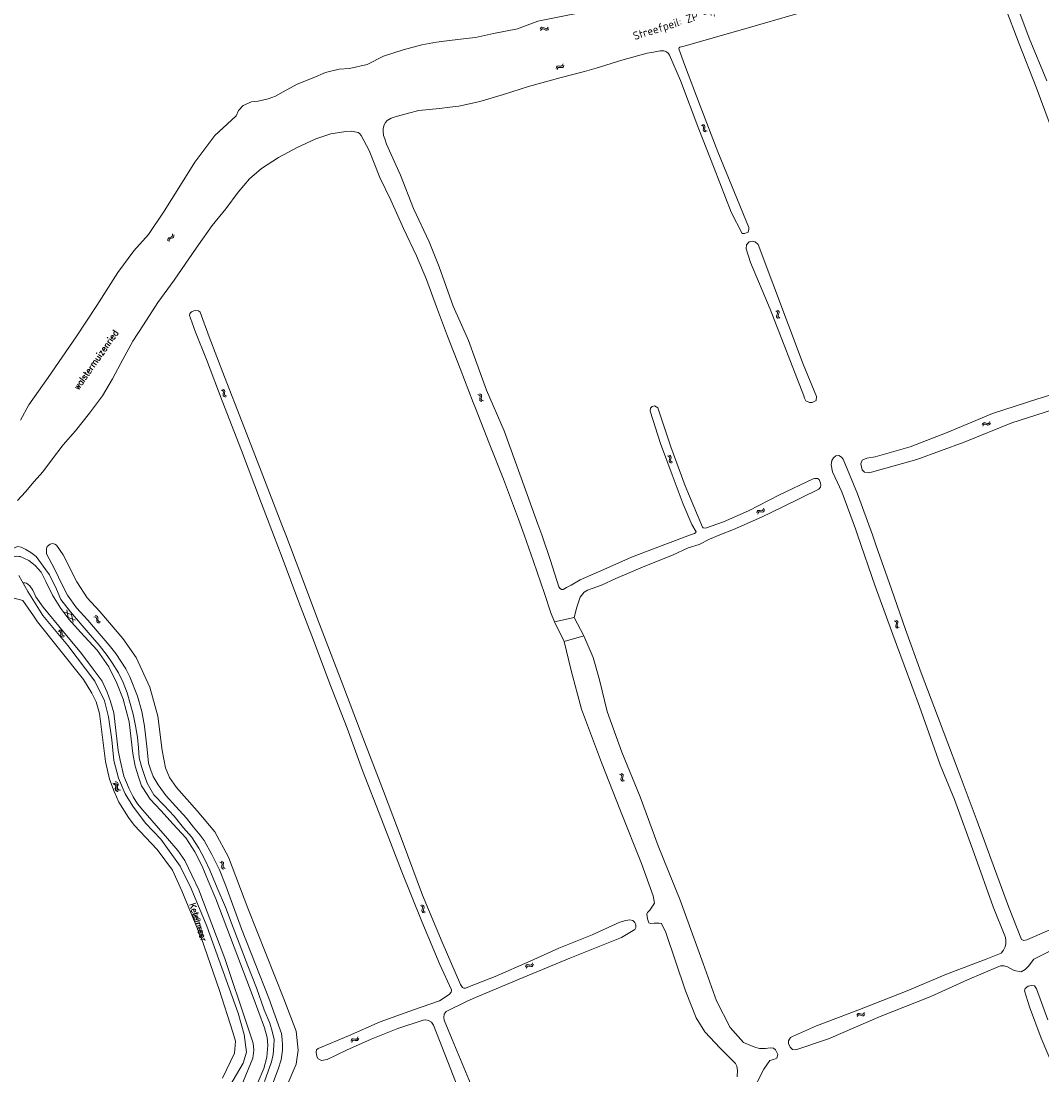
# Model space of a CAD drawing. Header units: metres. Extents: x 189705 to 199106, y 581686 to 588448.
# Tile 37 of 256: x 192861 to 193174, y 582834 to 583158. Entities that reach past the tile are written whole.
import ezdxf

# ---------------------------------------------------------------- set-up
doc = ezdxf.new("R2010")
doc.units = ezdxf.units.M
doc.layers.add('B-WA-OG-GBKN-G', color=7, linetype='Continuous', lineweight=18)
doc.layers.add('X-XX-AL-T25', color=7, linetype='Continuous', lineweight=25)
doc.styles.add('NLCS-ISO-M2000-T25', font='NLCS-ISO.ttf', dxfattribs={"height": 5})
doc.styles.add('Style-STANDARD', font='STANDARD.shx')
doc.styles.add('Style-WORKING', font='WORKING.shx')

msp = doc.modelspace()

# ---------------------------------------------------------------- linework, layer by layer
at = {"layer": 'B-WA-OG-GBKN-G'}
for p, q in [((193019.828, 583155.283), (193020.072, 583155.608)), ((193020.072, 583155.608), (193020.35, 583155.781)), ((193020.18, 583155.121), (193020.46, 583155.293)), ((193020.35, 583155.781), (193020.687, 583155.743)), ((193020.46, 583155.293), (193020.784, 583155.257)), ((193020.687, 583155.743), (193021.046, 583155.553)), ((193021.046, 583155.553), (193021.408, 583155.362)), ((193021.408, 583155.362), (193021.734, 583155.323)), ((193021.734, 583155.323), (193022.022, 583155.497)), ((193022.022, 583155.497), (193022.268, 583155.823)), ((193022.127, 583155.012), (193022.374, 583155.338)), ((193019.933, 583154.797), (193020.18, 583155.121)), ((193020.784, 583155.257), (193021.154, 583155.068)), ((193021.154, 583155.068), (193021.513, 583154.875)), ((193021.513, 583154.875), (193021.84, 583154.835)), ((193021.84, 583154.835), (193022.127, 583155.012)), ((193024.755, 583143.149), (193024.863, 583143.542)), ((193024.863, 583143.542), (193025.057, 583143.805)), ((193025.033, 583142.737), (193025.143, 583143.129)), ((193025.057, 583143.805), (193025.384, 583143.894)), ((193025.143, 583143.129), (193025.34, 583143.392)), ((193025.34, 583143.392), (193025.654, 583143.477)), ((193025.384, 583143.894), (193025.788, 583143.849)), ((193025.654, 583143.477), (193026.067, 583143.438)), ((193025.788, 583143.849), (193026.194, 583143.806)), ((193026.067, 583143.438), (193026.473, 583143.392)), ((193026.194, 583143.806), (193026.513, 583143.889)), ((193026.473, 583143.392), (193026.791, 583143.475)), ((193026.513, 583143.889), (193026.716, 583144.158)), ((193026.716, 583144.158), (193026.825, 583144.552)), ((193026.791, 583143.475), (193026.993, 583143.745)), ((193026.993, 583143.745), (193027.102, 583144.139)), ((193069.221, 583125.705), (193069.613, 583125.596)), ((193069.613, 583125.596), (193069.876, 583125.399)), ((193069.633, 583125.983), (193070.026, 583125.876)), ((193069.876, 583125.399), (193069.962, 583125.084)), ((193069.923, 583124.671), (193069.878, 583124.266)), ((193069.878, 583124.266), (193069.961, 583123.948)), ((193069.962, 583125.084), (193069.923, 583124.671)), ((193069.961, 583123.948), (193070.232, 583123.746)), ((193070.026, 583125.876), (193070.289, 583125.682)), ((193070.232, 583123.746), (193070.626, 583123.638)), ((193070.289, 583125.682), (193070.378, 583125.355)), ((193070.334, 583124.951), (193070.291, 583124.545)), ((193070.291, 583124.545), (193070.375, 583124.226)), ((193070.378, 583125.355), (193070.334, 583124.951)), ((193070.375, 583124.226), (193070.644, 583124.024)), ((193070.644, 583124.024), (193071.038, 583123.915)), ((192905.553, 583090.674), (192905.629, 583090.992)), ((192905.608, 583090.27), (192905.553, 583090.674)), ((192905.629, 583090.992), (192905.895, 583091.202)), ((192905.895, 583091.202), (192906.284, 583091.319)), ((192905.972, 583090.404), (192906.051, 583090.722)), ((192906.051, 583090.722), (192906.306, 583090.925)), ((192906.284, 583091.319), (192906.675, 583091.438)), ((192906.306, 583090.925), (192906.702, 583091.05)), ((192906.675, 583091.438), (192906.935, 583091.639)), ((192906.702, 583091.05), (192907.093, 583091.166)), ((192906.935, 583091.639), (192907.017, 583091.966)), ((192907.017, 583091.966), (192906.963, 583092.371)), ((192907.093, 583091.166), (192907.353, 583091.367)), ((192907.353, 583091.367), (192907.433, 583091.695)), ((192907.433, 583091.695), (192907.38, 583092.1)), ((192906.024, 583090), (192905.972, 583090.404)), ((193092.124, 583068.796), (193092.469, 583068.579)), ((193092.469, 583068.579), (193092.665, 583068.316)), ((193092.659, 583067.99), (193092.504, 583067.605)), ((193092.597, 583068.945), (193092.944, 583068.731)), ((193092.665, 583068.316), (193092.659, 583067.99)), ((193092.944, 583068.731), (193093.142, 583068.47)), ((193093.134, 583068.132), (193092.977, 583067.756)), ((193093.142, 583068.47), (193093.134, 583068.132)), ((193092.345, 583067.229), (193092.335, 583066.9)), ((193092.335, 583066.9), (193092.537, 583066.63)), ((193092.504, 583067.605), (193092.345, 583067.229)), ((193092.537, 583066.63), (193092.884, 583066.414)), ((193092.821, 583067.379), (193092.811, 583067.05)), ((193092.811, 583067.05), (193093.011, 583066.78)), ((193092.977, 583067.756), (193092.821, 583067.379)), ((193093.011, 583066.78), (193093.358, 583066.564)), ((192921.941, 583044.45), (192922.327, 583044.32)), ((192922.327, 583044.32), (192922.579, 583044.11)), ((192922.367, 583044.706), (192922.754, 583044.579)), ((192922.589, 583043.381), (192922.522, 583042.979)), ((192922.522, 583042.979), (192922.589, 583042.657)), ((192922.579, 583044.11), (192922.649, 583043.792)), ((192922.649, 583043.792), (192922.589, 583043.381)), ((192922.589, 583042.657), (192922.849, 583042.441)), ((192922.754, 583044.579), (192923.007, 583044.371)), ((192922.849, 583042.441), (192923.237, 583042.312)), ((192923.014, 583043.639), (192922.95, 583043.236)), ((192922.95, 583043.236), (192923.017, 583042.913)), ((192923.007, 583044.371), (192923.079, 583044.04)), ((192923.079, 583044.04), (192923.014, 583043.639)), ((192923.017, 583042.913), (192923.274, 583042.697)), ((192923.274, 583042.697), (192923.662, 583042.568)), ((193000.739, 583043.089), (193001.12, 583042.946)), ((193001.12, 583042.946), (193001.365, 583042.728)), ((193001.173, 583043.331), (193001.555, 583043.19)), ((193001.424, 583042.407), (193001.35, 583041.999)), ((193001.365, 583042.728), (193001.424, 583042.407)), ((193001.555, 583043.19), (193001.801, 583042.974)), ((193001.783, 583042.242), (193001.705, 583041.841)), ((193001.862, 583042.641), (193001.783, 583042.242)), ((193001.801, 583042.974), (193001.862, 583042.641)), ((193001.35, 583041.999), (193001.269, 583041.599)), ((193001.269, 583041.599), (193001.326, 583041.275)), ((193001.326, 583041.275), (193001.578, 583041.051)), ((193001.578, 583041.051), (193001.961, 583040.909)), ((193001.705, 583041.841), (193001.762, 583041.517)), ((193001.762, 583041.517), (193002.012, 583041.292)), ((193002.012, 583041.292), (193002.395, 583041.15)), ((193155.475, 583033.881), (193155.667, 583034.24)), ((193155.654, 583033.418), (193155.848, 583033.776)), ((193155.667, 583034.24), (193155.915, 583034.454)), ((193155.848, 583033.776), (193156.099, 583033.988)), ((193155.915, 583034.454), (193156.254, 583034.467)), ((193156.099, 583033.988), (193156.425, 583034.001)), ((193156.254, 583034.467), (193156.638, 583034.334)), ((193156.425, 583034.001), (193156.819, 583033.871)), ((193156.638, 583034.334), (193157.024, 583034.201)), ((193156.819, 583033.871), (193157.203, 583033.736)), ((193157.024, 583034.201), (193157.353, 583034.212)), ((193157.203, 583033.736), (193157.532, 583033.747)), ((193157.353, 583034.212), (193157.611, 583034.428)), ((193157.532, 583033.747), (193157.789, 583033.965)), ((193157.611, 583034.428), (193157.805, 583034.788)), ((193157.789, 583033.965), (193157.983, 583034.325)), ((193058.892, 583024.242), (193059.273, 583024.097)), ((193059.273, 583024.097), (193059.517, 583023.877)), ((193059.327, 583024.481), (193059.709, 583024.339)), ((193059.498, 583023.149), (193059.415, 583022.749)), ((193059.415, 583022.749), (193059.47, 583022.424)), ((193059.574, 583023.556), (193059.498, 583023.149)), ((193059.517, 583023.877), (193059.574, 583023.556)), ((193059.709, 583024.339), (193059.954, 583024.122)), ((193059.932, 583023.39), (193059.852, 583022.989)), ((193059.852, 583022.989), (193059.907, 583022.664)), ((193060.013, 583023.788), (193059.932, 583023.39)), ((193059.954, 583024.122), (193060.013, 583023.788)), ((193059.47, 583022.424), (193059.721, 583022.199)), ((193059.721, 583022.199), (193060.104, 583022.055)), ((193059.907, 583022.664), (193060.156, 583022.438)), ((193060.156, 583022.438), (193060.539, 583022.294)), ((193086.313, 583006.824), (193086.428, 583007.215)), ((193086.428, 583007.215), (193086.627, 583007.475)), ((193086.582, 583006.407), (193086.7, 583006.797)), ((193086.627, 583007.475), (193086.955, 583007.557)), ((193086.7, 583006.797), (193086.902, 583007.056)), ((193086.902, 583007.056), (193087.218, 583007.136)), ((193086.955, 583007.557), (193087.359, 583007.505)), ((193087.218, 583007.136), (193087.63, 583007.089)), ((193087.359, 583007.505), (193087.764, 583007.454)), ((193087.63, 583007.089), (193088.034, 583007.035)), ((193087.764, 583007.454), (193088.084, 583007.532)), ((193088.034, 583007.035), (193088.354, 583007.113)), ((193088.084, 583007.532), (193088.292, 583007.796)), ((193088.292, 583007.796), (193088.408, 583008.188)), ((193088.354, 583007.113), (193088.561, 583007.379)), ((193088.561, 583007.379), (193088.677, 583007.771)), ((192859.896, 582987.529), (192862.613, 582982.621)), ((192873.827, 582976.359), (192876.054, 582975.566)), ((192874.99, 582974.659), (192874.564, 582976.987)), ((192874.99, 582974.659), (192877.219, 582973.868)), ((192876.482, 582973.239), (192876.054, 582975.566)), ((192882.916, 582974.881), (192883.32, 582974.824)), ((192883.288, 582975.211), (192883.692, 582975.157)), ((192883.32, 582974.824), (192883.607, 582974.664)), ((192883.607, 582974.664), (192883.734, 582974.364)), ((192883.692, 582975.157), (192883.978, 582975)), ((192883.734, 582974.364), (192883.75, 582973.95)), ((192883.978, 582975), (192884.11, 582974.688)), ((192884.11, 582974.688), (192884.12, 582974.281)), ((192884.12, 582974.281), (192884.131, 582973.873)), ((192883.75, 582973.95), (192883.759, 582973.542)), ((192883.759, 582973.542), (192883.884, 582973.237)), ((192883.884, 582973.237), (192884.179, 582973.073)), ((192884.131, 582973.873), (192884.257, 582973.568)), ((192884.179, 582973.073), (192884.584, 582973.018)), ((192884.257, 582973.568), (192884.55, 582973.403)), ((192884.55, 582973.403), (192884.955, 582973.348)), ((193128.887, 582973.492), (193128.52, 582973.672)), ((193129.114, 582973.244), (193128.887, 582973.492)), ((193128.903, 582972.135), (193129.02, 582972.524)), ((193128.93, 582971.797), (193128.903, 582972.135)), ((193129.153, 582971.558), (193128.93, 582971.797)), ((193129.343, 582973.689), (193128.976, 582973.869)), ((193129.02, 582972.524), (193129.138, 582972.915)), ((193129.138, 582972.915), (193129.114, 582973.244)), ((193129.52, 582971.381), (193129.153, 582971.558)), ((193129.572, 582973.441), (193129.343, 582973.689)), ((193129.361, 582972.324), (193129.476, 582972.723)), ((193129.388, 582971.999), (193129.361, 582972.324)), ((193129.61, 582971.758), (193129.388, 582971.999)), ((193129.476, 582972.723), (193129.595, 582973.113)), ((193129.595, 582973.113), (193129.572, 582973.441)), ((193129.976, 582971.578), (193129.61, 582971.758)), ((192871.898, 582970.498), (192872.303, 582970.449)), ((192872.263, 582970.835), (192872.668, 582970.789)), ((192872.303, 582970.449), (192872.592, 582970.295)), ((192872.592, 582970.295), (192872.725, 582969.997)), ((192872.668, 582970.789), (192872.958, 582970.637)), ((192872.725, 582969.997), (192872.749, 582969.583)), ((192872.749, 582969.583), (192872.765, 582969.175)), ((192872.765, 582969.175), (192872.896, 582968.873)), ((192872.896, 582968.873), (192873.194, 582968.714)), ((192872.958, 582970.637), (192873.095, 582970.327)), ((192873.095, 582970.327), (192873.113, 582969.921)), ((192873.113, 582969.921), (192873.132, 582969.513)), ((192873.132, 582969.513), (192873.263, 582969.211)), ((192873.194, 582968.714), (192873.6, 582968.667)), ((192873.263, 582969.211), (192873.559, 582969.051)), ((192873.559, 582969.051), (192873.965, 582969.003)), ((193044.57, 582926.475), (193044.199, 582926.648)), ((193044.801, 582926.23), (193044.57, 582926.475)), ((193045.022, 582926.68), (193044.651, 582926.853)), ((193044.72, 582925.509), (193044.83, 582925.903)), ((193044.83, 582925.903), (193044.801, 582926.23)), ((193045.255, 582926.436), (193045.022, 582926.68)), ((193045.172, 582925.716), (193045.285, 582926.109)), ((193045.285, 582926.109), (193045.255, 582926.436)), ((192889.31, 582923.351), (192888.914, 582923.456)), ((192889.58, 582923.151), (192889.31, 582923.351)), ((192889.718, 582923.633), (192889.323, 582923.737)), ((192889.668, 582922.834), (192889.58, 582923.151)), ((192889.629, 582922.427), (192889.668, 582922.834)), ((192889.991, 582923.434), (192889.718, 582923.633)), ((192890.078, 582923.117), (192889.991, 582923.434)), ((192890.002, 582922.298), (192890.037, 582922.711)), ((192890.037, 582922.711), (192890.078, 582923.117)), ((193044.61, 582925.118), (193044.72, 582925.509)), ((193044.643, 582924.781), (193044.61, 582925.118)), ((193044.871, 582924.546), (193044.643, 582924.781)), ((193045.24, 582924.375), (193044.871, 582924.546)), ((193045.065, 582925.316), (193045.172, 582925.716)), ((193045.098, 582924.991), (193045.065, 582925.316)), ((193045.324, 582924.754), (193045.098, 582924.991)), ((193045.693, 582924.58), (193045.324, 582924.754)), ((192889.589, 582922.023), (192889.629, 582922.427)), ((192889.681, 582921.697), (192889.589, 582922.023)), ((192889.947, 582921.505), (192889.681, 582921.697)), ((192890.341, 582921.403), (192889.947, 582921.505)), ((192890.092, 582921.984), (192890.002, 582922.298)), ((192890.356, 582921.79), (192890.092, 582921.984)), ((192890.75, 582921.685), (192890.356, 582921.79)), ((192922.371, 582899.75), (192921.989, 582899.894)), ((192921.936, 582899.511), (192921.553, 582899.656)), ((192922.184, 582899.285), (192921.936, 582899.511)), ((192922.077, 582898.161), (192922.158, 582898.56)), ((192922.136, 582897.828), (192922.077, 582898.161)), ((192922.38, 582897.61), (192922.136, 582897.828)), ((192922.158, 582898.56), (192922.239, 582898.96)), ((192922.239, 582898.96), (192922.184, 582899.285)), ((192922.622, 582899.524), (192922.371, 582899.75)), ((192922.762, 582897.467), (192922.38, 582897.61)), ((192922.516, 582898.392), (192922.593, 582898.8)), ((192922.573, 582898.071), (192922.516, 582898.392)), ((192922.817, 582897.851), (192922.573, 582898.071)), ((192922.593, 582898.8), (192922.676, 582899.2)), ((192922.676, 582899.2), (192922.622, 582899.524)), ((192923.197, 582897.706), (192922.817, 582897.851)), ((192983.086, 582886.274), (192983.46, 582886.113)), ((192983.46, 582886.113), (192983.695, 582885.883)), ((192983.531, 582886.495), (192983.907, 582886.336)), ((192983.644, 582885.156), (192983.545, 582884.76)), ((192983.545, 582884.76), (192983.585, 582884.434)), ((192983.585, 582884.434), (192983.826, 582884.198)), ((192983.738, 582885.56), (192983.644, 582885.156)), ((192983.695, 582885.883), (192983.738, 582885.56)), ((192983.826, 582884.198), (192984.202, 582884.037)), ((192983.907, 582886.336), (192984.142, 582886.109)), ((192984.089, 582885.378), (192983.992, 582884.981)), ((192983.992, 582884.981), (192984.032, 582884.655)), ((192984.032, 582884.655), (192984.271, 582884.418)), ((192984.186, 582885.773), (192984.089, 582885.378)), ((192984.142, 582886.109), (192984.186, 582885.773)), ((192984.271, 582884.418), (192984.647, 582884.258)), ((193015.314, 582867.476), (193015.451, 582867.86)), ((193015.451, 582867.86), (193015.665, 582868.108)), ((193015.665, 582868.108), (193015.997, 582868.171)), ((193015.698, 582867.427), (193015.915, 582867.674)), ((193015.915, 582867.674), (193016.235, 582867.736)), ((193015.997, 582868.171), (193016.397, 582868.096)), ((193016.235, 582867.736), (193016.644, 582867.665)), ((193016.397, 582868.096), (193016.799, 582868.022)), ((193016.644, 582867.665), (193017.045, 582867.588)), ((193016.799, 582868.022), (193017.123, 582868.081)), ((193017.045, 582867.588), (193017.368, 582867.647)), ((193017.123, 582868.081), (193017.345, 582868.333)), ((193017.345, 582868.333), (193017.484, 582868.717)), ((193017.368, 582867.647), (193017.59, 582867.901)), ((193017.59, 582867.901), (193017.729, 582868.285)), ((193015.559, 582867.044), (193015.698, 582867.427)), ((193116.948, 582852.625), (193117.138, 582852.985)), ((193117.13, 582852.163), (193117.322, 582852.522)), ((193117.138, 582852.985), (193117.385, 582853.2)), ((193117.322, 582852.522), (193117.571, 582852.736)), ((193117.385, 582853.2), (193117.723, 582853.216)), ((193117.571, 582852.736), (193117.897, 582852.751)), ((193117.723, 582853.216), (193118.108, 582853.085)), ((193117.897, 582852.751), (193118.292, 582852.623)), ((193118.108, 582853.085), (193118.495, 582852.955)), ((193118.292, 582852.623), (193118.677, 582852.491)), ((193118.495, 582852.955), (193118.824, 582852.967)), ((193118.677, 582852.491), (193119.006, 582852.503)), ((193118.824, 582852.967), (193119.08, 582853.186)), ((193119.006, 582852.503), (193119.262, 582852.723)), ((193119.08, 582853.186), (193119.272, 582853.547)), ((193119.262, 582852.723), (193119.453, 582853.084)), ((192961.748, 582844.733), (192961.884, 582845.117)), ((192961.884, 582845.117), (192962.097, 582845.366)), ((192962.097, 582845.366), (192962.429, 582845.431)), ((192962.133, 582844.685), (192962.349, 582844.933)), ((192962.349, 582844.933), (192962.669, 582844.996)), ((192962.429, 582845.431), (192962.829, 582845.357)), ((192962.669, 582844.996), (192963.078, 582844.927)), ((192962.829, 582845.357), (192963.231, 582845.285)), ((192963.078, 582844.927), (192963.479, 582844.852)), ((192963.231, 582845.285), (192963.555, 582845.345)), ((192963.479, 582844.852), (192963.802, 582844.912)), ((192963.555, 582845.345), (192963.776, 582845.598)), ((192963.776, 582845.598), (192963.913, 582845.983)), ((192963.802, 582844.912), (192964.023, 582845.167)), ((192964.023, 582845.167), (192964.16, 582845.552)), ((192961.995, 582844.302), (192962.133, 582844.685))]:
    msp.add_line(p, q, dxfattribs=at)
at = {"layer": 'B-WA-OG-GBKN-G', "flags": 128}
for points in [[(193000, 583152.674), (193000.893, 583152.792), (193005.495, 583153.834), (193012.909, 583155.326), (193019.122, 583157.593), (193025.701, 583158.955), (193032.527, 583160.282), (193037.058, 583160.793), (193050.884, 583164.202), (193058.49, 583165.852), (193070.467, 583168.038), (193078.374, 583169.556), (193086.087, 583171.964), (193093.372, 583175.63), (193103.706, 583179.325), (193116.786, 583182.762), (193131.113, 583187.347), (193139.689, 583189.818), (193148.321, 583193.113), (193156.601, 583196.684), (193164.738, 583200.7), (193173.334, 583205.173), (193183.342, 583209.209)], [(193175.234, 583139.386), (193169.827, 583152.43), (193166.338, 583161.716), (193163.301, 583169.392), (193162.615, 583171.422), (193162.098, 583173.347), (193161.873, 583176.592), (193162.011, 583178.972), (193162.659, 583181.22), (193176.365, 583188.018)], [(193162.223, 583162.712), (193166.773, 583150.687), (193171.964, 583137.342), (193178.941, 583118.663)], [(193073.17, 583112.505), (193078.464, 583099.026), (193081.777, 583092.484), (193082.514, 583092.485), (193083.62, 583092.881), (193083.891, 583093.845), (193083.806, 583094.382), (193079.421, 583105.061), (193074.315, 583117.513), (193068.872, 583131.658), (193064.116, 583144.304), (193062.402, 583149.166), (193062.486, 583149.431), (193062.622, 583149.619), (193063.978, 583150.013), (193086.468, 583156.434), (193103.452, 583161.364)], [(192927.259, 583130.211), (192928.67, 583131.79), (192931.199, 583132.865), (192933.271, 583133.091), (192936.331, 583133.766), (192938.637, 583134.675), (192941.002, 583135.996), (192945.225, 583138.273), (192950.12, 583140.304), (192953.979, 583141.862), (192958.145, 583142.891), (192961.352, 583143.163), (192966.765, 583144.346), (192971.753, 583146.954), (192977.814, 583148.821), (192983.486, 583150.358), (192988.017, 583151.235), (192992.007, 583151.757), (192997.103, 583152.293), (193000, 583152.674)], [(193000, 583132.726), (193001.344, 583133.039), (193008.586, 583135.182), (193016.235, 583137.585), (193026.237, 583140.397), (193033.427, 583142.172), (193037.01, 583143.204), (193039.964, 583144.126), (193044.91, 583145.698), (193052.657, 583147.828), (193054.571, 583148.154), (193056.66, 583148.493), (193057.804, 583148.501), (193058.587, 583148.23), (193059.157, 583147.733), (193059.552, 583147.241), (193062.828, 583139.484), (193068.551, 583124.504), (193073.17, 583112.505)], [(193000, 583053.756), (192997.851, 583059.704), (192993.175, 583070.215), (192988.859, 583082.26), (192985.732, 583089.902), (192980.973, 583100.199), (192976.95, 583110.375), (192972.644, 583119.91), (192972.138, 583121.566), (192971.781, 583122.555), (192971.643, 583123.868), (192971.687, 583124.754), (192971.919, 583125.847), (192972.336, 583126.575), (192972.898, 583127.197), (192974.088, 583127.91), (192975.685, 583128.423), (192977.586, 583128.93), (192979.37, 583129.365), (192982.635, 583130.268), (192985.72, 583130.569), (192988.902, 583130.883), (192992.078, 583131.224), (192994.859, 583131.531), (193000, 583132.726)], [(192860.403, 583035.251), (192862.881, 583039.904), (192868.828, 583048.304), (192877.489, 583060.745), (192883.775, 583070.441), (192890.284, 583080.502), (192895.162, 583087.182), (192899.688, 583092.167), (192904.459, 583099.318), (192908.923, 583106.552), (192913.87, 583114.339), (192920.028, 583122.586), (192925.144, 583127.242), (192926.496, 583128.598), (192927.259, 583130.211)], [(192859.419, 583010.602), (192861.9, 583013.276), (192864.606, 583016.364), (192867.196, 583019.369), (192869.928, 583022.994), (192873.505, 583027.636), (192877.271, 583031.974), (192881.501, 583037.386), (192885.512, 583042.675), (192888.61, 583047.957), (192891.759, 583053.879), (192894.818, 583059.419), (192898.098, 583064.481), (192902.488, 583071.368), (192907.486, 583078.133), (192911.134, 583083.403), (192915.002, 583089.002), (192919.16, 583094.977), (192923.397, 583100.04), (192927.155, 583105.213), (192930.643, 583109.298), (192934.346, 583112.427), (192939.523, 583115.809), (192945.308, 583118.837), (192950.964, 583121.56), (192955.606, 583123.047), (192960.146, 583123.783), (192961.912, 583123.85), (192962.973, 583123.728), (192964.014, 583123.471), (192964.351, 583123.186), (192964.908, 583122.605), (192967.397, 583117.912), (192970.641, 583109.715)], [(192970.641, 583109.715), (192973.993, 583102.675), (192977.891, 583094.051), (192981.869, 583085.664), (192984.969, 583078.423), (192987.961, 583070.031), (192991.348, 583061.012), (192995.312, 583051.076), (192999.308, 583040.641), (193000, 583038.861)], [(193082.984, 583087.83), (193083.129, 583089.043), (193083.931, 583089.906), (193084.99, 583090.097), (193085.777, 583089.953), (193086.678, 583089.112), (193100.479, 583052.413), (193104.612, 583042.53), (193104.519, 583041.278), (193103.278, 583040.674), (193102.427, 583040.651), (193101.305, 583041.182), (193100.958, 583041.996), (193100.74, 583042.655), (193090.426, 583069.237), (193084.394, 583083.555), (193082.984, 583087.83)], [(192912.509, 583066.524), (192912.268, 583067.372), (192912.305, 583067.829), (192912.485, 583068.152), (192912.845, 583068.483), (192913.595, 583068.799), (192914.217, 583068.897), (192914.96, 583068.793), (192915.486, 583068.351), (192918.293, 583060.776), (192922.952, 583048.522), (192928.394, 583034.588), (192934.174, 583019.552), (192940.548, 583003.106), (192941.736, 583000)], [(192937.993, 583000), (192934.293, 583009.663), (192928.136, 583025.885), (192922.266, 583041.176), (192917.434, 583053.798), (192914.053, 583062.24), (192912.509, 583066.524)], [(193020.282, 583000), (193019.153, 583003.335), (193013.961, 583017.506), (193008.77, 583031.93), (193003.38, 583044.401), (193000, 583053.756)], [(193184.693, 583045.496), (193172.501, 583041.795), (193158.564, 583037.31), (193144.689, 583031.432), (193133.373, 583027.006), (193122.589, 583023.985), (193120.045, 583023.539), (193118.598, 583022.949), (193118.17, 583021.84), (193118.591, 583019.981), (193119.325, 583019.243)], [(193119.325, 583019.243), (193120.422, 583019.073), (193121.481, 583019.238), (193135.39, 583023.116), (193149.922, 583028.516), (193164.494, 583034.367), (193176.984, 583038.442), (193189.709, 583043.407), (193199.23, 583047.372), (193200.805, 583047.562), (193201.334, 583047.406), (193202.043, 583046.953), (193206.925, 583032.202), (193213.78, 583011.007), (193217.844, 583000)], [(193074.979, 583000), (193079.12, 583001.725), (193087.769, 583005.493), (193094.292, 583008.593), (193105.32, 583014.065), (193105.804, 583014.686), (193105.92, 583015.32), (193105.816, 583015.922), (193105.426, 583017.04), (193104.889, 583017.305), (193104.139, 583017.343), (193103.615, 583017.232), (193093.291, 583012.31), (193083.763, 583007.442), (193076.083, 583004.082), (193070.543, 583002.096), (193069.876, 583002.154), (193069.643, 583002.354), (193064.357, 583015.089), (193059.957, 583027.018), (193055.913, 583038.972), (193054.865, 583039.572), (193054.179, 583039.429), (193053.701, 583038.892), (193053.599, 583038.032), (193056.748, 583028.107), (193060.317, 583018.416), (193063.678, 583009.423), (193066.376, 583003.223), (193067.698, 583001), (193067.537, 583000.728), (193067.136, 583000.456), (193065.923, 583000)], [(193000, 583038.861), (193004.148, 583028.19), (193008.554, 583017.083), (193013.148, 583004.825), (193014.868, 583000)], [(193117.183, 583000), (193116.546, 583001.848), (193112.404, 583013.189), (193109.501, 583019.391), (193109.145, 583021.56), (193109.316, 583022.876), (193109.834, 583023.636), (193110.584, 583024.332), (193111.436, 583024.343), (193112.235, 583023.902), (193112.789, 583023.268), (193117.139, 583012.584), (193121.741, 583000)], [(192873.455, 582993.893), (192871.453, 582996.877), (192870.897, 582997.13), (192870.139, 582997.35), (192869.482, 582997.199), (192868.589, 582996.475), (192868.335, 582995.785), (192868.384, 582994.218), (192869.175, 582992.651), (192870.839, 582989.6), (192873.294, 582984.476), (192874.79, 582981.527), (192877.6, 582977.633), (192881.049, 582973.873), (192883.944, 582970.501), (192887.595, 582966.235), (192889.631, 582963.588), (192892.67, 582958.908), (192893.885, 582956.455), (192896.313, 582950.518), (192897.594, 582945.844), (192898.437, 582941.296), (192899.225, 582934.206), (192899.637, 582929.989), (192900.318, 582927.872), (192901.1, 582925.888), (192902.597, 582923.353), (192905.044, 582919.967), (192907.991, 582916.681), (192911.287, 582913.145), (192913.468, 582910.36), (192915.482, 582907.941), (192916.713, 582906.24), (192919.126, 582901.954), (192921.421, 582897.286), (192923.4, 582892.367), (192928.187, 582879.13), (192936.599, 582857.889), (192940.455, 582847.085), (192940.67, 582845.235), (192940.752, 582843.618), (192940.783, 582841.918), (192940.364, 582838.935), (192939.444, 582836.086), (192937.74, 582831.521)], [(192998.06, 582821.5), (192992.446, 582836.033), (192987.072, 582849.63), (192986.441, 582850.477), (192985.607, 582851.061), (192984.699, 582851.218), (192983.957, 582851.112), (192976.187, 582848.566), (192967.998, 582845.27), (192960.409, 582841.952), (192954.515, 582839.117), (192952.722, 582838.747), (192951.738, 582839.264), (192951.332, 582840.036), (192951.061, 582841.296), (192951.217, 582842.054), (192951.705, 582842.407), (192961.056, 582846.312), (192970.715, 582850.601), (192980.974, 582854.282), (192988.954, 582857.06), (192991.893, 582858.984), (192992.492, 582859.683), (192992.664, 582860.216), (192992.634, 582860.426), (192989.068, 582868.179), (192983.508, 582881.415), (192977.202, 582897.209), (192971.158, 582912.778), (192965.348, 582927.739), (192960.553, 582940.698), (192955.277, 582954.31), (192950.227, 582967.719), (192945.801, 582979.411), (192940.653, 582993.052), (192937.993, 583000)], [(192941.736, 583000), (192946.381, 582987.852), (192952.147, 582972.68), (192958.718, 582955.371), (192965.454, 582937.898), (192971.716, 582921.406), (192977.428, 582906.28), (192983.758, 582889.526), (192989.748, 582875.067), (192995.413, 582862.102), (192995.985, 582861.119), (192996.442, 582860.962), (192996.9, 582860.978), (192997.118, 582861.053), (193000, 582862.177)], [(193014.868, 583000), (193017.755, 582991.901), (193021.189, 582982.067), (193023.091, 582976.125), (193024.239, 582973.365)], [(193026.848, 582983.28), (193026.401, 582983.273), (193025.91, 582983.544), (193025.534, 582984.132), (193022.943, 582992.143), (193020.282, 583000)], [(193065.923, 583000), (193058.02, 582997.03), (193047.857, 582993.182), (193039.33, 582989.446), (193032.083, 582986.21), (193029.33, 582984.622), (193027.882, 582983.838), (193026.848, 582983.28)], [(193030.202, 582974.643), (193031.097, 582977.852), (193032.115, 582980.945), (193033.291, 582982.454), (193034.357, 582983.037), (193038.592, 582984.607), (193042.994, 582986.631), (193051.961, 582990.477), (193060.424, 582993.766), (193065.272, 582996.029), (193068.595, 582997.055), (193071.801, 582998.676), (193074.979, 583000)], [(193098.244, 582842.058), (193097.199, 582842.138), (193096.503, 582842.811), (193096.003, 582843.987), (193096.03, 582844.813), (193096.652, 582845.792), (193097.247, 582846.152), (193104.585, 582849.4), (193117.245, 582854.249), (193132.411, 582860.163), (193144.516, 582865.259), (193156.685, 582869.902), (193161.283, 582871.647), (193161.97, 582872.6), (193162.501, 582873.605), (193162.671, 582874.599), (193162.673, 582875.541), (193162.56, 582876.535), (193158.839, 582885.901), (193153.031, 582902.306), (193146.926, 582918.827), (193142.589, 582929.485), (193136.19, 582947.337), (193129.201, 582966.416), (193122.596, 582984.307), (193117.183, 583000)], [(193121.741, 583000), (193122.846, 582996.98), (193127.667, 582983.417), (193131.909, 582970.991), (193136.77, 582957.751), (193141.708, 582944.549), (193148.083, 582927.691), (193153.906, 582912.203), (193159.215, 582897.722), (193163.485, 582885.993), (193167.488, 582875.891), (193168.223, 582875.605), (193169.153, 582875.81), (193181.142, 582880.97), (193195.276, 582886.822)], [(192891.83, 582954.74), (192890.47, 582957.699), (192888.537, 582960.787), (192887, 582963.073), (192884.517, 582966.214), (192881.113, 582970.087), (192875.697, 582976.423), (192872.793, 582980.242), (192871.386, 582983.351), (192869.285, 582987.742), (192868.143, 582989.299), (192865.215, 582993.394), (192863.547, 582994.579), (192861.977, 582995.564), (192860.556, 582996.224), (192859.432, 582996.431), (192858.705, 582996.136), (192857.601, 582995.617), (192855.999, 582994.742)], [(192939.336, 582824.564), (192944.969, 582837.671), (192945.612, 582841.97), (192944.979, 582847.803), (192941.199, 582857.727), (192930.157, 582885.496), (192924.165, 582901.177), (192920.041, 582908.93), (192914.551, 582915.388), (192908.276, 582922.564), (192906.129, 582925.605), (192904.868, 582928.576), (192903.815, 582933.869), (192902.528, 582944.453), (192900.079, 582953.332), (192895.82, 582962.383), (192891.763, 582968.225), (192884.739, 582976.494), (192880.817, 582980.765), (192877.646, 582985.582), (192873.455, 582993.893)], [(192896.664, 582925.449), (192895.586, 582929.064), (192894.885, 582932.922), (192893.763, 582942.625), (192891.826, 582949.588), (192889.952, 582954.502), (192887.48, 582959.569), (192883.859, 582964.693), (192878.738, 582970.152), (192875.16, 582974.175), (192872.703, 582977.442), (192870.176, 582981.584), (192868.148, 582985.723), (192866.664, 582988.633), (192864.85, 582990.645), (192862.958, 582992.183), (192860.255, 582993.365), (192860.001, 582993.402), (192859.282, 582993.506), (192857.002, 582992.945)], [(192896.233, 582917.557), (192894.908, 582919.677), (192893.663, 582922.074), (192892.083, 582925.997), (192890.919, 582930.889), (192890.387, 582933.879), (192888.973, 582945.405), (192887.966, 582948.951), (192886.959, 582951.744), (192885.418, 582955.151), (192882.63, 582958.817), (192879.13, 582963.672), (192873.592, 582970.331), (192867.302, 582977.822), (192865.107, 582981.052), (192864.179, 582983.092), (192863.249, 582984.42), (192862.2, 582985.193), (192861.666, 582985.332), (192861.067, 582985.323)], [(192862.613, 582982.621), (192867.203, 582975.25), (192874.846, 582966.04), (192883.171, 582955.187), (192886.184, 582949.081), (192887.385, 582944.185), (192888.432, 582937.106), (192888.989, 582930.796), (192890.47, 582925.342), (192892.47, 582920.583), (192894.833, 582916.791), (192898.716, 582911.537), (192903.406, 582906.625), (192909.336, 582898.398), (192912.727, 582891.582), (192917.588, 582880.001), (192927.114, 582853.253), (192929.001, 582846.783), (192929.759, 582841.308), (192928.726, 582837.908), (192924.593, 582831)], [(192837.186, 582978.039), (192840.148, 582977.73), (192844.88, 582977.938), (192848.633, 582978.514), (192853.448, 582980.146), (192858.412, 582980.622), (192861.133, 582979.91), (192864.404, 582975.211)], [(192837.186, 582978.039), (192840.148, 582977.73), (192844.88, 582977.938), (192848.633, 582978.514), (192853.448, 582980.146), (192858.412, 582980.622), (192861.133, 582979.91), (192864.404, 582975.211)], [(192922.336, 582833.37), (192926, 582840.98), (192926.295, 582844.735), (192925.556, 582847.466), (192921.288, 582860.599), (192915.921, 582876.191), (192909.901, 582890.854), (192907.013, 582897.129), (192902.272, 582903.537), (192895.237, 582910.951), (192893.475, 582913.318), (192890.584, 582918.018), (192889.117, 582921.27), (192887.684, 582925.055), (192886.433, 582930.514), (192884.632, 582945.18), (192883.603, 582948.78), (192882.227, 582951.497), (192879.657, 582955.632), (192865.612, 582973.38), (192864.404, 582975.211)], [(192922.336, 582833.37), (192926, 582840.98), (192926.295, 582844.735), (192925.556, 582847.466), (192921.288, 582860.599), (192915.921, 582876.191), (192909.901, 582890.854), (192907.013, 582897.129), (192902.272, 582903.537), (192895.237, 582910.951), (192893.475, 582913.318), (192890.584, 582918.018), (192889.117, 582921.27), (192887.684, 582925.055), (192886.433, 582930.514), (192884.632, 582945.18), (192883.603, 582948.78), (192882.227, 582951.497), (192879.657, 582955.632), (192865.612, 582973.38), (192864.404, 582975.211)], [(193024.239, 582973.365), (193030.202, 582974.643)], [(193030.202, 582974.643), (193033.185, 582969.061)], [(193024.239, 582973.365), (193027.224, 582967.321)], [(193033.185, 582969.061), (193027.224, 582967.321)], [(193082.22, 582844.339), (193078.088, 582848.887), (193073.887, 582857.11), (193069.785, 582868.553), (193062.738, 582888.001), (193056.004, 582904.667), (193050.462, 582919.614), (193044.909, 582933.372), (193040.418, 582945.85), (193038.04, 582955.562), (193036.091, 582962.428), (193033.185, 582969.061)], [(193027.224, 582967.321), (193029.36, 582958.379), (193032.544, 582946.573), (193038.604, 582930.216), (193044.508, 582915.334), (193050.892, 582899.21), (193054.513, 582889.241), (193054.903, 582887.081), (193053.483, 582884.88), (193052.708, 582884.129), (193052.54, 582883.611), (193052.723, 582882.227), (193053.126, 582880.986), (193053.721, 582880.831), (193054.82, 582880.858), (193056.308, 582880.899), (193057.084, 582880.783), (193058.329, 582878.017), (193064.418, 582860.185), (193067.636, 582851.832), (193070.37, 582847.567), (193075.059, 582842.514), (193079.787, 582837.811), (193080.15, 582837.061), (193080.345, 582835.729), (193080.283, 582833.802)], [(192891.83, 582954.74), (192893.087, 582951.581), (192894.069, 582948.299), (192894.926, 582945.067), (192895.706, 582941.436), (192896.312, 582937.932), (192896.569, 582934.68), (192896.827, 582931.652), (192897.462, 582928.997), (192898.397, 582926.241), (192899.26, 582923.82), (192901.289, 582920.32), (192904.447, 582916.975), (192907.504, 582913.755), (192910.409, 582910.161), (192912.794, 582907.369), (192915.051, 582903.954), (192916.957, 582900.467), (192918.463, 582897.181), (192920.758, 582891.691), (192923.251, 582885.823), (192925.592, 582879.557), (192930.102, 582867.775), (192932.74, 582861.081), (192935.153, 582854.339), (192936.83, 582850.178), (192937.617, 582847.722), (192938.203, 582845.167), (192938.093, 582843.417), (192937.877, 582840.618)], [(192896.664, 582925.449), (192897.509, 582923.061), (192897.935, 582922.394), (192900.131, 582918.953), (192903.413, 582915.481), (192907.215, 582911.231)], [(192928.087, 582830.775), (192931.621, 582839.523), (192931.999, 582841.959), (192931.784, 582844.117), (192929.967, 582849.624), (192923.057, 582870.026), (192915.038, 582891.103), (192910.77, 582900.097), (192908.694, 582903.208), (192905.47, 582906.875), (192897.914, 582915.595), (192896.233, 582917.557)], [(192933.255, 582832.22), (192935.003, 582836.31), (192935.973, 582839.78), (192936.293, 582843.504), (192936.081, 582845.78), (192935.273, 582848.786), (192931.724, 582858.211), (192924.825, 582876.485), (192920.315, 582888.417), (192917.97, 582893.933), (192916.12, 582898.346), (192913.819, 582902.812), (192911.067, 582907.055), (192907.215, 582911.231)], [(193000, 582862.177), (193006.034, 582864.53), (193016.705, 582869.202), (193025.523, 582873.234), (193035.789, 582877.321), (193044.256, 582881.165), (193046.071, 582881.76), (193047.331, 582881.956), (193048.254, 582881.732), (193048.832, 582881.103), (193049.148, 582880.255), (193049.164, 582879.587), (193048.895, 582878.964), (193044.756, 582876.536), (193028.963, 582870.155), (193014.647, 582864.248), (193000, 582858.058)], [(193180.353, 582874.506), (193171.243, 582869.842), (193169.65, 582867.755), (193168.641, 582866.635), (193167.413, 582865.953), (193165.208, 582866.423), (193163.235, 582867.473), (193162.152, 582867.85), (193161.094, 582867.801), (193160.564, 582867.609), (193150.939, 582863.475), (193139.724, 582858.391), (193124.171, 582852.284), (193108.319, 582845.442), (193098.244, 582842.058)], [(193173.566, 582845.569), (193169.936, 582855.206), (193168.463, 582860.101), (193168.645, 582860.849), (193169.538, 582861.531), (193170.545, 582861.748), (193171.461, 582861.63), (193172.078, 582860.776), (193175.618, 582851.282)], [(193000, 582858.058), (192997.376, 582856.949), (192991.003, 582853.82), (192990.403, 582852.934), (192990.292, 582851.996), (192990.361, 582851.164), (192992.776, 582845.172), (192997.938, 582832.926), (193000, 582827.737)], [(193177.968, 582835.311), (193173.566, 582845.569)], [(193082.721, 582825), (193088.478, 582836.106), (193090.311, 582838.721), (193091.424, 582839.059), (193092.484, 582839.448), (193092.767, 582840.6), (193092.054, 582842.009), (193091.393, 582842.578), (193090.423, 582842.68), (193088.936, 582842.484), (193087.138, 582842.495), (193085.714, 582842.855), (193082.22, 582844.339)], [(192937.39, 582838.396), (192937.877, 582840.618)], [(192937.39, 582838.396), (192935.193, 582832.345)]]:
    msp.add_lwpolyline(points, dxfattribs=at)
at = {"layer": 'B-WA-OG-GBKN-G'}
for centre in [(192888.742, 582922.962), (192889.509, 582923.434)]:
    msp.add_arc(centre, 0.85, 329.66497, 93.52, dxfattribs=at)
at = {"layer": 'B-WA-OG-GBKN-G', "extrusion": (0, 0, -1)}
for centre in [(-192890.21, 582922.104), (-192890.976, 582922.575)]:
    msp.add_arc(centre, 0.85, 266.47999, 30.33502, dxfattribs=at)

# ---------------------------------------------------------------- texts
at = {"layer": 'B-WA-OG-GBKN-G'}
for s, height, rotation, style, p in [('walstermuizenried', 2, 55.02207, 'Style-STANDARD', (192878.116, 583044.258)), ('Ketelmeer', 1.8, 287.58511, 'Style-WORKING', (192912.123, 582886.728)), ('Ketelmeer', 2, 287.5831, 'Style-STANDARD', (192912.123, 582886.728))]:
    msp.add_text(s, height=height, rotation=rotation, dxfattribs=dict(at, style=style)).set_placement(p)
at = {"layer": 'X-XX-AL-T25', "insert": (193048.021, 583154.173), "char_height": 2.5, "attachment_point": 1, "rotation": 17.73613, "style": 'NLCS-ISO-M2000-T25'}
msp.add_mtext_dynamic_manual_height_columns('Streefpeil: ZP -1,05 N.A.P. / WP -1,25 N.A.P.', width=185.35805, gutter_width=25, heights=[0], dxfattribs=at)

doc.saveas('drawing.dxf')
